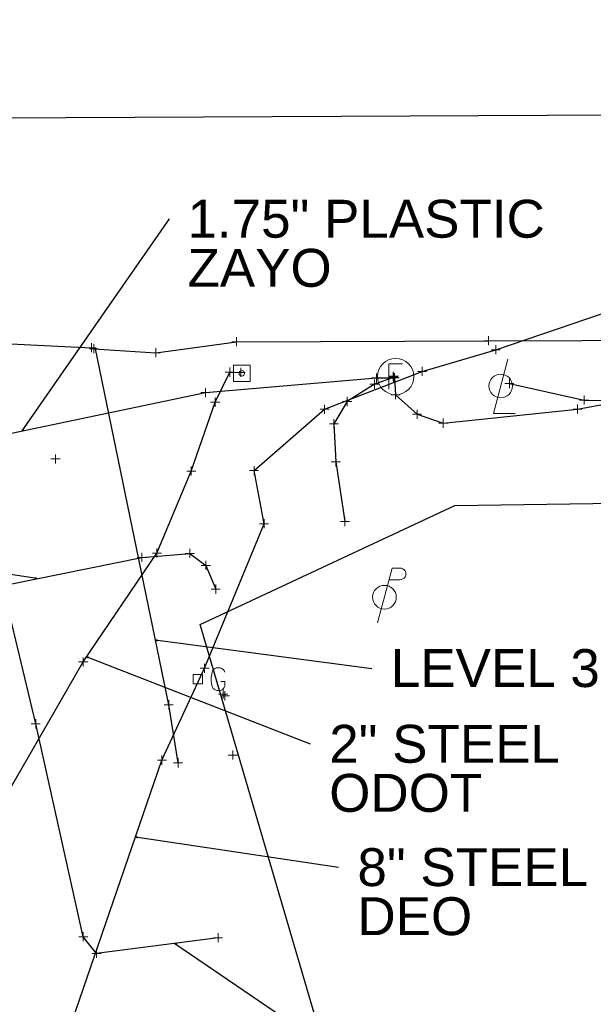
# Model space of a CAD drawing. Header units: feet. Extents: x 2474969 to 2485206, y 498780 to 500682.
# Tile 20 of 69: x 2477810 to 2477873, y 499957 to 500065. Entities that reach past the tile are written whole.
import ezdxf

# ---------------------------------------------------------------- set-up
doc = ezdxf.new("R2010")
doc.units = ezdxf.units.FT
doc.header["$MEASUREMENT"] = 0
doc.linetypes.add('interconnectex', pattern=[0])
for name, color, linetype in [('LT_X_Poles', 2, 'Continuous'), ('SG_X_Interconnect_Cable', 7, 'interconnectex'), ('SG_X_Poles', 7, 'Continuous'), ('TX_X_10', 7, 'Continuous'), ('UT_X_Cable_TV_Cells', 30, 'Continuous'), ('UT_X_Electric', 1, 'elecex'), ('UT_X_Electric_Cells', 1, 'Continuous'), ('UT_X_FO', 30, 'foex'), ('UT_X_Gas', 190, 'gasex'), ('UT_X_Gas_Cells', 190, 'Continuous'), ('UT_X_Telecom', 30, 'teleex')]:
    doc.layers.add(name, color=color, linetype=linetype)
doc.layers.add('SV_X_Shot_Marker (Construction)', color=2, linetype='Continuous', lineweight=0, transparency=0.5)
doc.layers.add('UT_X_Cable_TV_Cells (Construction)', color=30, linetype='Continuous', lineweight=0)
doc.styles.get("Standard").update_dxf_attribs({"font": 'arial.ttf'})
doc.styles.add('Standard-Linetype-Ex', font='font30.shx')
doc.styles.add('Style-Arial', font='arial.ttf')
doc.linetypes.add('elecex', pattern='A,0.2,-0.1,0.2,-0.1,0.2,-0.1,0.2,-0.1,["E",Standard-Linetype-Ex,S=0.14,R=0,X=0,Y=-0.05],-0.2', length=1.4)
doc.linetypes.add('foex', pattern='A,0.2,-0.1,0.2,-0.1,0.2,-0.1,0.2,-0.1,["FO",Standard-Linetype-Ex,S=0.14,R=0,X=0,Y=-0.05],-0.3', length=1.5)
doc.linetypes.add('gasex', pattern='A,0.2,-0.1,0.2,-0.1,0.2,-0.1,0.2,-0.1,["G",Standard-Linetype-Ex,S=0.14,R=0,X=0,Y=-0.05],-0.25', length=1.45)
doc.linetypes.add('teleex', pattern='A,0.2,-0.1,0.2,-0.1,0.2,-0.1,0.2,-0.1,["T",Standard-Linetype-Ex,S=0.14,R=0,X=0,Y=-0.05],-0.2', length=1.4)
doc.dimstyles.get("Standard").update_dxf_attribs({"dimtxt": 0.18, "dimasz": 0.18, "dimexe": 0.18, "dimexo": 0.0625, "dimgap": 0.09, "dimtad": 0, "dimtih": 1, "dimtoh": 1, "dimdec": 4, "dimzin": 0, "dimdsep": 46, "dimtxsty": 'Standard', "dimcen": 0.09, "dimadec": 0, "dimazin": 0, "dimtfac": 1, "dimtdec": 4, "dimtofl": 0, "dimtmove": 0, "dimatfit": 3, "dimfxl": 1, "dimtolj": 1, "dimtzin": 0, "dimarcsym": 0})

# ---------------------------------------------------------------- blocks, each defined once
blk = doc.blocks.new('LPOLE_10')
at = {"layer": 'LT_X_Poles', "color": 34, "linetype": 'Continuous', "lineweight": 0, "flags": 128}
blk.add_lwpolyline([(0.0393, 0.1477), (-0.0394, -0.1516), (0.0788, -0.1516)], dxfattribs=at)
at = {"layer": 'LT_X_Poles', "color": 34, "linetype": 'Continuous', "lineweight": 0}
blk.add_circle((0, 0), 0.065, dxfattribs=at)
blk = doc.blocks.new('SVPT_809')
at = {"layer": 'SV_X_Shot_Marker (Construction)', "transparency": 33554495}
for p, q in [((-0.025, 0), (0.025, 0)), ((0, 0.025), (0, -0.025))]:
    blk.add_line(p, q, dxfattribs=at)
blk.add_point((0, 0), dxfattribs=at)
blk = doc.blocks.new('SVPT_810')
at = {"layer": 'SV_X_Shot_Marker (Construction)', "transparency": 33554495}
for p, q in [((-0.025, 0), (0.025, 0)), ((0, 0.025), (0, -0.025))]:
    blk.add_line(p, q, dxfattribs=at)
blk.add_point((0, 0), dxfattribs=at)
blk = doc.blocks.new('SVPT_867')
at = {"layer": 'SV_X_Shot_Marker (Construction)', "transparency": 33554495}
for p, q in [((-0.025, 0), (0.025, 0)), ((0, 0.025), (0, -0.025))]:
    blk.add_line(p, q, dxfattribs=at)
blk.add_point((0, 0), dxfattribs=at)
blk = doc.blocks.new('SVPT_868')
at = {"layer": 'SV_X_Shot_Marker (Construction)', "transparency": 33554495}
for p, q in [((-0.025, 0), (0.025, 0)), ((0, 0.025), (0, -0.025))]:
    blk.add_line(p, q, dxfattribs=at)
blk.add_point((0, 0), dxfattribs=at)
blk = doc.blocks.new('SVPT_870')
at = {"layer": 'SV_X_Shot_Marker (Construction)', "transparency": 33554495}
for p, q in [((-0.025, 0), (0.025, 0)), ((0, 0.025), (0, -0.025))]:
    blk.add_line(p, q, dxfattribs=at)
blk.add_point((0, 0), dxfattribs=at)
blk = doc.blocks.new('SVPT_871')
at = {"layer": 'SV_X_Shot_Marker (Construction)', "transparency": 33554495}
for p, q in [((-0.025, 0), (0.025, 0)), ((0, 0.025), (0, -0.025))]:
    blk.add_line(p, q, dxfattribs=at)
blk.add_point((0, 0), dxfattribs=at)
blk = doc.blocks.new('SVPT_872')
at = {"layer": 'SV_X_Shot_Marker (Construction)', "transparency": 33554495}
for p, q in [((-0.025, 0), (0.025, 0)), ((0, 0.025), (0, -0.025))]:
    blk.add_line(p, q, dxfattribs=at)
blk.add_point((0, 0), dxfattribs=at)
blk = doc.blocks.new('SVPT_873')
at = {"layer": 'SV_X_Shot_Marker (Construction)', "transparency": 33554495}
for p, q in [((-0.025, 0), (0.025, 0)), ((0, 0.025), (0, -0.025))]:
    blk.add_line(p, q, dxfattribs=at)
blk.add_point((0, 0), dxfattribs=at)
blk = doc.blocks.new('SVPT_874')
at = {"layer": 'SV_X_Shot_Marker (Construction)', "transparency": 33554495}
for p, q in [((-0.025, 0), (0.025, 0)), ((0, 0.025), (0, -0.025))]:
    blk.add_line(p, q, dxfattribs=at)
blk.add_point((0, 0), dxfattribs=at)
blk = doc.blocks.new('SVPT_875')
at = {"layer": 'SV_X_Shot_Marker (Construction)', "transparency": 33554495}
for p, q in [((-0.025, 0), (0.025, 0)), ((0, 0.025), (0, -0.025))]:
    blk.add_line(p, q, dxfattribs=at)
blk.add_point((0, 0), dxfattribs=at)
blk = doc.blocks.new('SVPT_876')
at = {"layer": 'SV_X_Shot_Marker (Construction)', "transparency": 33554495}
for p, q in [((-0.025, 0), (0.025, 0)), ((0, 0.025), (0, -0.025))]:
    blk.add_line(p, q, dxfattribs=at)
blk.add_point((0, 0), dxfattribs=at)
blk = doc.blocks.new('SVPT_878')
at = {"layer": 'SV_X_Shot_Marker (Construction)', "transparency": 33554495}
for p, q in [((-0.025, 0), (0.025, 0)), ((0, 0.025), (0, -0.025))]:
    blk.add_line(p, q, dxfattribs=at)
blk.add_point((0, 0), dxfattribs=at)
blk = doc.blocks.new('SVPT_879')
at = {"layer": 'SV_X_Shot_Marker (Construction)', "transparency": 33554495}
for p, q in [((-0.025, 0), (0.025, 0)), ((0, 0.025), (0, -0.025))]:
    blk.add_line(p, q, dxfattribs=at)
blk.add_point((0, 0), dxfattribs=at)
blk = doc.blocks.new('SVPT_880')
at = {"layer": 'SV_X_Shot_Marker (Construction)', "transparency": 33554495}
for p, q in [((-0.025, 0), (0.025, 0)), ((0, 0.025), (0, -0.025))]:
    blk.add_line(p, q, dxfattribs=at)
blk.add_point((0, 0), dxfattribs=at)
blk = doc.blocks.new('SVPT_881')
at = {"layer": 'SV_X_Shot_Marker (Construction)', "transparency": 33554495}
for p, q in [((-0.025, 0), (0.025, 0)), ((0, 0.025), (0, -0.025))]:
    blk.add_line(p, q, dxfattribs=at)
blk.add_point((0, 0), dxfattribs=at)
blk = doc.blocks.new('SVPT_882')
at = {"layer": 'SV_X_Shot_Marker (Construction)', "transparency": 33554495}
for p, q in [((-0.025, 0), (0.025, 0)), ((0, 0.025), (0, -0.025))]:
    blk.add_line(p, q, dxfattribs=at)
blk.add_point((0, 0), dxfattribs=at)
blk = doc.blocks.new('SVPT_883')
at = {"layer": 'SV_X_Shot_Marker (Construction)', "transparency": 33554495}
for p, q in [((-0.025, 0), (0.025, 0)), ((0, 0.025), (0, -0.025))]:
    blk.add_line(p, q, dxfattribs=at)
blk.add_point((0, 0), dxfattribs=at)
blk = doc.blocks.new('SVPT_884')
at = {"layer": 'SV_X_Shot_Marker (Construction)', "transparency": 33554495}
for p, q in [((-0.025, 0), (0.025, 0)), ((0, 0.025), (0, -0.025))]:
    blk.add_line(p, q, dxfattribs=at)
blk.add_point((0, 0), dxfattribs=at)
blk = doc.blocks.new('PP_17')
at = {"layer": 'UT_X_Electric_Cells', "color": 1, "linetype": 'Continuous', "lineweight": 0}
for p, q in [((0.0428, 0.16), (-0.0375, -0.14)), ((0.0428, 0.16), (0.0853, 0.16)), ((0.0258, 0.0962), (0.0853, 0.0962))]:
    blk.add_line(p, q, dxfattribs=at)
blk.add_circle((0, 0), 0.065, dxfattribs=at)
at = {"layer": 'UT_X_Electric_Cells', "color": 1, "linetype": 'Continuous', "lineweight": 0, "extrusion": (0, 0, -1)}
blk.add_arc((-0.086, 0.1281), 0.0319, 88.8767, 271.1233, dxfattribs=at)
blk = doc.blocks.new('SVPT_885')
at = {"layer": 'SV_X_Shot_Marker (Construction)', "transparency": 33554495}
for p, q in [((-0.025, 0), (0.025, 0)), ((0, 0.025), (0, -0.025))]:
    blk.add_line(p, q, dxfattribs=at)
blk.add_point((0, 0), dxfattribs=at)
blk = doc.blocks.new('SVPT_886')
at = {"layer": 'SV_X_Shot_Marker (Construction)', "transparency": 33554495}
for p, q in [((-0.025, 0), (0.025, 0)), ((0, 0.025), (0, -0.025))]:
    blk.add_line(p, q, dxfattribs=at)
blk.add_point((0, 0), dxfattribs=at)
blk = doc.blocks.new('SVPT_887')
at = {"layer": 'SV_X_Shot_Marker (Construction)', "transparency": 33554495}
for p, q in [((-0.025, 0), (0.025, 0)), ((0, 0.025), (0, -0.025))]:
    blk.add_line(p, q, dxfattribs=at)
blk.add_point((0, 0), dxfattribs=at)
blk = doc.blocks.new('SVPT_888')
at = {"layer": 'SV_X_Shot_Marker (Construction)', "transparency": 33554495}
for p, q in [((-0.025, 0), (0.025, 0)), ((0, 0.025), (0, -0.025))]:
    blk.add_line(p, q, dxfattribs=at)
blk.add_point((0, 0), dxfattribs=at)
blk = doc.blocks.new('SVPT_889')
at = {"layer": 'SV_X_Shot_Marker (Construction)', "transparency": 33554495}
for p, q in [((-0.025, 0), (0.025, 0)), ((0, 0.025), (0, -0.025))]:
    blk.add_line(p, q, dxfattribs=at)
blk.add_point((0, 0), dxfattribs=at)
blk = doc.blocks.new('SVPT_890')
at = {"layer": 'SV_X_Shot_Marker (Construction)', "transparency": 33554495}
for p, q in [((-0.025, 0), (0.025, 0)), ((0, 0.025), (0, -0.025))]:
    blk.add_line(p, q, dxfattribs=at)
blk.add_point((0, 0), dxfattribs=at)
blk = doc.blocks.new('SVPT_902')
at = {"layer": 'SV_X_Shot_Marker (Construction)', "transparency": 33554495}
for p, q in [((-0.025, 0), (0.025, 0)), ((0, 0.025), (0, -0.025))]:
    blk.add_line(p, q, dxfattribs=at)
blk.add_point((0, 0), dxfattribs=at)
blk = doc.blocks.new('SVPT_903')
at = {"layer": 'SV_X_Shot_Marker (Construction)', "transparency": 33554495}
for p, q in [((-0.025, 0), (0.025, 0)), ((0, 0.025), (0, -0.025))]:
    blk.add_line(p, q, dxfattribs=at)
blk.add_point((0, 0), dxfattribs=at)
blk = doc.blocks.new('SVPT_904')
at = {"layer": 'SV_X_Shot_Marker (Construction)', "transparency": 33554495}
for p, q in [((-0.025, 0), (0.025, 0)), ((0, 0.025), (0, -0.025))]:
    blk.add_line(p, q, dxfattribs=at)
blk.add_point((0, 0), dxfattribs=at)
blk = doc.blocks.new('SVPT_905')
at = {"layer": 'SV_X_Shot_Marker (Construction)', "transparency": 33554495}
for p, q in [((-0.025, 0), (0.025, 0)), ((0, 0.025), (0, -0.025))]:
    blk.add_line(p, q, dxfattribs=at)
blk.add_point((0, 0), dxfattribs=at)
blk = doc.blocks.new('SVPT_906')
at = {"layer": 'SV_X_Shot_Marker (Construction)', "transparency": 33554495}
for p, q in [((-0.025, 0), (0.025, 0)), ((0, 0.025), (0, -0.025))]:
    blk.add_line(p, q, dxfattribs=at)
blk.add_point((0, 0), dxfattribs=at)
blk = doc.blocks.new('GVENT')
at = {"layer": 'UT_X_Gas_Cells', "color": 2, "linetype": 'Continuous', "lineweight": 0, "flags": 128}
for points in [[(0.1482, 0.0382), (0.1472, 0.0431), (0.1442, 0.0481), (0.1393, 0.053), (0.1324, 0.0589), (0.1275, 0.0609), (0.1236, 0.0618), (0.1177, 0.0628), (0.1058, 0.0628), (0.1009, 0.0618), (0.098, 0.0609), (0.094, 0.0589), (0.0862, 0.053), (0.0812, 0.0461), (0.0783, 0.0382), (0.0763, 0.0274), (0.0744, 0.0117), (0.0744, -0.009), (0.0753, -0.0257), (0.0793, -0.0385), (0.0852, -0.0504), (0.0901, -0.0543), (0.096, -0.0582), (0.1068, -0.0622), (0.1177, -0.0622), (0.1285, -0.0602), (0.1324, -0.0582), (0.1364, -0.0563), (0.1403, -0.0523), (0.1442, -0.0464), (0.1482, -0.0376), (0.1482, -0.013), (0.1275, -0.013)], [(-0.025, -0.025), (0.025, -0.025), (0.025, 0.025), (-0.025, 0.025), (-0.025, -0.025)]]:
    blk.add_lwpolyline(points, dxfattribs=at)
blk = doc.blocks.new('SVPT_907')
at = {"layer": 'SV_X_Shot_Marker (Construction)', "transparency": 33554495}
for p, q in [((-0.025, 0), (0.025, 0)), ((0, 0.025), (0, -0.025))]:
    blk.add_line(p, q, dxfattribs=at)
blk.add_point((0, 0), dxfattribs=at)
blk = doc.blocks.new('SVPT_908')
at = {"layer": 'SV_X_Shot_Marker (Construction)', "transparency": 33554495}
for p, q in [((-0.025, 0), (0.025, 0)), ((0, 0.025), (0, -0.025))]:
    blk.add_line(p, q, dxfattribs=at)
blk.add_point((0, 0), dxfattribs=at)
blk = doc.blocks.new('SVPT_909')
at = {"layer": 'SV_X_Shot_Marker (Construction)', "transparency": 33554495}
for p, q in [((-0.025, 0), (0.025, 0)), ((0, 0.025), (0, -0.025))]:
    blk.add_line(p, q, dxfattribs=at)
blk.add_point((0, 0), dxfattribs=at)
blk = doc.blocks.new('SVPT_912')
at = {"layer": 'SV_X_Shot_Marker (Construction)', "transparency": 33554495}
for p, q in [((-0.025, 0), (0.025, 0)), ((0, 0.025), (0, -0.025))]:
    blk.add_line(p, q, dxfattribs=at)
blk.add_point((0, 0), dxfattribs=at)
blk = doc.blocks.new('SVPT_913')
at = {"layer": 'SV_X_Shot_Marker (Construction)', "transparency": 33554495}
for p, q in [((-0.025, 0), (0.025, 0)), ((0, 0.025), (0, -0.025))]:
    blk.add_line(p, q, dxfattribs=at)
blk.add_point((0, 0), dxfattribs=at)
blk = doc.blocks.new('SVPT_914')
at = {"layer": 'SV_X_Shot_Marker (Construction)', "transparency": 33554495}
for p, q in [((-0.025, 0), (0.025, 0)), ((0, 0.025), (0, -0.025))]:
    blk.add_line(p, q, dxfattribs=at)
blk.add_point((0, 0), dxfattribs=at)
blk = doc.blocks.new('SVPT_915')
at = {"layer": 'SV_X_Shot_Marker (Construction)', "transparency": 33554495}
for p, q in [((-0.025, 0), (0.025, 0)), ((0, 0.025), (0, -0.025))]:
    blk.add_line(p, q, dxfattribs=at)
blk.add_point((0, 0), dxfattribs=at)
blk = doc.blocks.new('SVPT_916')
at = {"layer": 'SV_X_Shot_Marker (Construction)', "transparency": 33554495}
for p, q in [((-0.025, 0), (0.025, 0)), ((0, 0.025), (0, -0.025))]:
    blk.add_line(p, q, dxfattribs=at)
blk.add_point((0, 0), dxfattribs=at)
blk = doc.blocks.new('SVPT_917')
at = {"layer": 'SV_X_Shot_Marker (Construction)', "transparency": 33554495}
for p, q in [((-0.025, 0), (0.025, 0)), ((0, 0.025), (0, -0.025))]:
    blk.add_line(p, q, dxfattribs=at)
blk.add_point((0, 0), dxfattribs=at)
blk = doc.blocks.new('SPED_1')
at = {"layer": 'SG_X_Poles', "color": 7, "linetype": 'Continuous', "lineweight": 0}
blk.add_circle((0, 0), 0.015, dxfattribs=at)
blk.add_3dface([(-0.045, -0.045), (0.045, -0.045), (0.045, 0.045), (-0.045, 0.045)], dxfattribs=at)
blk = doc.blocks.new('SVPT_918')
at = {"layer": 'SV_X_Shot_Marker (Construction)', "transparency": 33554495}
for p, q in [((-0.025, 0), (0.025, 0)), ((0, 0.025), (0, -0.025))]:
    blk.add_line(p, q, dxfattribs=at)
blk.add_point((0, 0), dxfattribs=at)
blk = doc.blocks.new('SVPT_919')
at = {"layer": 'SV_X_Shot_Marker (Construction)', "transparency": 33554495}
for p, q in [((-0.025, 0), (0.025, 0)), ((0, 0.025), (0, -0.025))]:
    blk.add_line(p, q, dxfattribs=at)
blk.add_point((0, 0), dxfattribs=at)
blk = doc.blocks.new('SVPT_920')
at = {"layer": 'SV_X_Shot_Marker (Construction)', "transparency": 33554495}
for p, q in [((-0.025, 0), (0.025, 0)), ((0, 0.025), (0, -0.025))]:
    blk.add_line(p, q, dxfattribs=at)
blk.add_point((0, 0), dxfattribs=at)
blk = doc.blocks.new('SVPT_921')
at = {"layer": 'SV_X_Shot_Marker (Construction)', "transparency": 33554495}
for p, q in [((-0.025, 0), (0.025, 0)), ((0, 0.025), (0, -0.025))]:
    blk.add_line(p, q, dxfattribs=at)
blk.add_point((0, 0), dxfattribs=at)
blk = doc.blocks.new('SVPT_928')
at = {"layer": 'SV_X_Shot_Marker (Construction)', "transparency": 33554495}
for p, q in [((-0.025, 0), (0.025, 0)), ((0, 0.025), (0, -0.025))]:
    blk.add_line(p, q, dxfattribs=at)
blk.add_point((0, 0), dxfattribs=at)
blk = doc.blocks.new('SVPT_929')
at = {"layer": 'SV_X_Shot_Marker (Construction)', "transparency": 33554495}
for p, q in [((-0.025, 0), (0.025, 0)), ((0, 0.025), (0, -0.025))]:
    blk.add_line(p, q, dxfattribs=at)
blk.add_point((0, 0), dxfattribs=at)
blk = doc.blocks.new('SVPT_930')
at = {"layer": 'SV_X_Shot_Marker (Construction)', "transparency": 33554495}
for p, q in [((-0.025, 0), (0.025, 0)), ((0, 0.025), (0, -0.025))]:
    blk.add_line(p, q, dxfattribs=at)
blk.add_point((0, 0), dxfattribs=at)
blk = doc.blocks.new('SVPT_931')
at = {"layer": 'SV_X_Shot_Marker (Construction)', "transparency": 33554495}
for p, q in [((-0.025, 0), (0.025, 0)), ((0, 0.025), (0, -0.025))]:
    blk.add_line(p, q, dxfattribs=at)
blk.add_point((0, 0), dxfattribs=at)
blk = doc.blocks.new('SVPT_948')
at = {"layer": 'SV_X_Shot_Marker (Construction)', "transparency": 33554495}
for p, q in [((-0.025, 0), (0.025, 0)), ((0, 0.025), (0, -0.025))]:
    blk.add_line(p, q, dxfattribs=at)
blk.add_point((0, 0), dxfattribs=at)
blk = doc.blocks.new('SVPT_1629')
at = {"layer": 'SV_X_Shot_Marker (Construction)', "transparency": 33554495}
for p, q in [((-0.025, 0), (0.025, 0)), ((0, 0.025), (0, -0.025))]:
    blk.add_line(p, q, dxfattribs=at)
blk.add_point((0, 0), dxfattribs=at)
blk = doc.blocks.new('SVPT_1630')
at = {"layer": 'SV_X_Shot_Marker (Construction)', "transparency": 33554495}
for p, q in [((-0.025, 0), (0.025, 0)), ((0, 0.025), (0, -0.025))]:
    blk.add_line(p, q, dxfattribs=at)
blk.add_point((0, 0), dxfattribs=at)
blk = doc.blocks.new('TerminatorOpen_0.5')
at = {"color": 0, "linetype": 'ByBlock', "lineweight": -2}
for q in [(-1, 0.25), (-1, 0), (-1, -0.25)]:
    blk.add_line((0, 0), q, dxfattribs=at)
blk = doc.blocks.new('*U2906')
at = {"layer": 'UT_X_Cable_TV_Cells (Construction)', "linetype": 'Continuous'}
blk.add_line((-0.038, 0.1016), (0.016, 0.1016), dxfattribs=at)
at = {"layer": 'UT_X_Cable_TV_Cells (Construction)', "linetype": 'Continuous', "flags": 128}
blk.add_lwpolyline([(0.038, 0.17), (-0.038, 0.17), (-0.038, 0.03)], dxfattribs=at)
blk = doc.blocks.new('FOMH_1')
at = {"layer": 'UT_X_Cable_TV_Cells (Construction)', "ltscale": 20}
blk.add_circle((0, 0.1), 0.1, dxfattribs=at)
at = {"layer": 'UT_X_Cable_TV_Cells (Construction)', "linetype": 'Continuous'}
blk.add_blockref('*U2906', (0, 0), dxfattribs=at)

msp = doc.modelspace()

# ---------------------------------------------------------------- linework, layer by layer
at = {"layer": 'SG_X_Interconnect_Cable'}
msp.add_polyline3d([(2477805.6, 499977.65, 1091.37), (2477808.39, 499980.45, 1090.83), (2477816.63, 499994.75, 1090.64), (2477824.74, 500006.72, 1091.07), (2477828.51, 500015.74, 1091.69), (2477831.14, 500023.31, 1092.07), (2477832.74, 500026.61, 1091.42), (2477833.95, 500026.59, 1091.33)], dxfattribs=at)
at = {"layer": 'TX_X_10', "flags": 128}
msp.add_lwpolyline([(2477769.95, 500054.35), (2477803.71, 499918.26), (2477849.8, 499929.69), (2477829.5, 499998.87), (2477857.5, 500011.97), (2478851.28, 500025.47), (2479972.66, 500033.68), (2479972.96, 499992.65), (2480049.05, 499993.16), (2480040.12, 500065.36)], close=True, dxfattribs=at)
at = {"layer": 'UT_X_Electric', "flags": 128}
for points in [[(2477863.48, 500025.35), (2477871.7, 500023.54), (2477879.05, 500023.44), (2477879.58, 500019.85), (2477881.91, 500012.03)], [(2477800.63, 499992.47), (2477802.57, 499997.89), (2477804.01, 500001.93), (2477808.23, 500003.24), (2477823.08, 500006.25), (2477828.36, 500006.69), (2477830.11, 500005.37), (2477831.2, 500002.75)]]:
    msp.add_lwpolyline(points, dxfattribs=at)
at = {"layer": 'UT_X_FO', "flags": 128}
for points in [[(2477803.46, 500018.81), (2477830.07, 500024.36), (2477848.87, 500025.97), (2477850.86, 500026), (2477850.98, 500024.13), (2477853.34, 500021.98), (2477856.2, 500021), (2477870.98, 500022.56), (2477879.98, 500024.22), (2477910.84, 500025.91), (2477922.52, 500026.29), (2477967.3, 500028.36), (2477980.98, 500029.03), (2478021.3, 500029.19), (2478036.6, 500029.19), (2478092.87, 500027.31)], [(2477827.06, 499983.66), (2477826.03, 499990.04), (2477817.98, 500029.18)], [(2477850.74, 500026.04), (2477848.65, 500025.29), (2477845.65, 500023.39), (2477844.2, 500020.94), (2477844.41, 500016.75), (2477845.41, 500010.18)]]:
    msp.add_lwpolyline(points, dxfattribs=at)
at = {"layer": 'UT_X_Gas', "flags": 128}
msp.add_lwpolyline([(2477805.86, 499931.98), (2477814.63, 499952.9), (2477825.29, 499983.96), (2477829.98, 499994.06), (2477836.51, 500009.95), (2477835.42, 500015.79), (2477843.17, 500022.53), (2477853.89, 500026.7), (2477861.98, 500029.08), (2477873.72, 500033.07), (2477883.09, 500035.06), (2477898.27, 500036.29)], dxfattribs=at)
at = {"layer": 'UT_X_Telecom', "flags": 128}
for points in [[(2477434.31, 499977.67), (2477434.98, 499978.24), (2477432.6, 499983.62), (2477432.1, 499992.09), (2477432.73, 499996.74), (2477435.73, 500003.91), (2477440.62, 500011.8), (2477446.58, 500018.86), (2477454.77, 500023.54), (2477455.68, 500023.73), (2477469.63, 500025.37), (2477500.76, 500025.57), (2477580.79, 500026.47), (2477633.23, 500028.4), (2477680.74, 500029.85), (2477700.25, 500030.01), (2477711.97, 500031.24), (2477719.01, 500031.54), (2477729.92, 500031.07), (2477772.17, 500031.63), (2477776.76, 500031.35), (2477784.17, 500030.94), (2477817.56, 500029.3), (2477817.82, 500029.19), (2477824.61, 500028.75), (2477833.47, 500029.96), (2477861.2, 500030.07), (2477902.38, 500030.2), (2477922.47, 500030.77), (2477939.12, 500031.39), (2477954.41, 500040.47)], [(2477831.46, 499964.43), (2477818.11, 499962.71), (2477816.64, 499964.54), (2477811.41, 499987.95), (2477806.59, 500008.02), (2477804.51, 500016.64)]]:
    msp.add_lwpolyline(points, dxfattribs=at)

# ---------------------------------------------------------------- block references
at = {"layer": 'LT_X_Poles', "color": 34, "linetype": 'Continuous', "lineweight": 0, "xscale": 20, "yscale": 20, "zscale": 20}
msp.add_blockref('LPOLE_10', (2477862.53, 500025.09, 1092.21), dxfattribs=at)
at = {"layer": 'SG_X_Poles', "color": 7, "linetype": 'Continuous', "lineweight": 0, "xscale": 20, "yscale": 20, "zscale": 20}
msp.add_blockref('SPED_1', (2477834.07, 500026.48, 1091.6), dxfattribs=at)
at = {"layer": 'SV_X_Shot_Marker (Construction)', "transparency": 33554495, "xscale": 20, "yscale": 20, "zscale": 20}
for name, p in [('SVPT_907', (2477833.47, 500029.96, 1091.4)), ('SVPT_868', (2477861.2, 500030.07, 1091.74)), ('SVPT_948', (2477817.56, 500029.3, 1091.01)), ('SVPT_909', (2477817.82, 500029.19, 1091.03)), ('SVPT_908', (2477824.61, 500028.75, 1090.78)), ('SVPT_867', (2477861.98, 500029.08, 1091.78)), ('SVPT_916', (2477832.74, 500026.61, 1091.42)), ('SVPT_917', (2477833.95, 500026.59, 1091.33)), ('SVPT_885', (2477853.89, 500026.7, 1091.88)), ('SVPT_880', (2477848.65, 500025.29, 1092.05)), ('SVPT_875', (2477848.87, 500025.97, 1092.04)), ('SVPT_878', (2477850.71, 500026.15, 1092)), ('SVPT_879', (2477850.74, 500026.04, 1092.04)), ('SVPT_874', (2477850.86, 500026, 1092.14)), ('SVPT_809', (2477863.48, 500025.35, 1092.3)), ('SVPT_876', (2477830.07, 500024.36, 1091.9)), ('SVPT_873', (2477850.98, 500024.13, 1092.32)), ('SVPT_915', (2477831.14, 500023.31, 1092.07)), ('SVPT_881', (2477845.65, 500023.39, 1092.41)), ('SVPT_810', (2477871.7, 500023.54, 1092.66)), ('SVPT_886', (2477843.17, 500022.53, 1092.63)), ('SVPT_872', (2477853.34, 500021.98, 1092.72)), ('SVPT_870', (2477870.98, 500022.56, 1093.21)), ('SVPT_882', (2477844.2, 500020.94, 1092.74)), ('SVPT_871', (2477856.2, 500021, 1092.8)), ('SVPT_1629', (2477813.59, 500017.07, 1090.94)), ('SVPT_1630', (2477813.59, 500017.07, 1090.94)), ('SVPT_883', (2477844.41, 500016.75, 1092.93)), ('SVPT_914', (2477828.51, 500015.74, 1091.69)), ('SVPT_887', (2477835.42, 500015.79, 1092.71)), ('SVPT_884', (2477845.41, 500010.18, 1092.82)), ('SVPT_888', (2477836.51, 500009.95, 1092.9)), ('SVPT_928', (2477823.08, 500006.25, 1090.71)), ('SVPT_913', (2477824.74, 500006.72, 1091.07)), ('SVPT_929', (2477828.36, 500006.69, 1091.53)), ('SVPT_930', (2477830.11, 500005.37, 1091.79)), ('SVPT_931', (2477831.2, 500002.75, 1091.96)), ('SVPT_912', (2477816.63, 499994.75, 1090.64)), ('SVPT_889', (2477829.98, 499994.06, 1092.52)), ('SVPT_902', (2477832.02, 499991.22, 1092.67)), ('SVPT_906', (2477832.22, 499991.03, 1092.52)), ('SVPT_905', (2477826.03, 499990.04, 1092.29)), ('SVPT_921', (2477811.41, 499987.95, 1090.01)), ('SVPT_903', (2477833.08, 499984.52, 1092.47)), ('SVPT_890', (2477825.29, 499983.96, 1091.81)), ('SVPT_904', (2477827.06, 499983.66, 1092.25)), ('SVPT_920', (2477816.64, 499964.54, 1090.35)), ('SVPT_918', (2477831.46, 499964.43, 1090.74)), ('SVPT_919', (2477818.11, 499962.71, 1090.61))]:
    msp.add_blockref(name, p, dxfattribs=at)
at = {"layer": 'UT_X_Cable_TV_Cells', "ltscale": 20, "xscale": 20.00216379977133, "yscale": 20.00216379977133}
msp.add_blockref('FOMH_1', (2477850.98, 500024.13, 1092.32), dxfattribs=at)
at = {"layer": 'UT_X_Electric_Cells', "color": 1, "linetype": 'Continuous', "lineweight": 0, "xscale": 20, "yscale": 20, "zscale": 20}
msp.add_blockref('PP_17', (2477849.75, 500001.87, 1092.62), dxfattribs=at)
at = {"layer": 'UT_X_Gas_Cells', "color": 34, "linetype": 'Continuous', "lineweight": 0, "xscale": 20, "yscale": 20, "zscale": 20}
msp.add_blockref('GVENT', (2477829.23, 499992.86, 1092.51), dxfattribs=at)

# ---------------------------------------------------------------- texts
at = {"layer": 'Defpoints', "color": 7, "rotation": 0, "style": 'Style-Arial'}
for s, insert, char_height, attachment_point, line_spacing_factor in [('1.75" PLASTIC\\PZAYO', (2477828.1, 500045.56, 1095.3), 4.1671, 1, 0.776524), ('LEVEL 3', (2477850.45, 499994.05, 2181.87), 4.167, 4, 0.6), ('8" STEEL\\PDEO', (2477846.78, 499974.28, 1091.49), 4.167, 1, 0.776524)]:
    msp.add_mtext(s, dxfattribs=dict(at, insert=insert, char_height=char_height, attachment_point=attachment_point, line_spacing_factor=line_spacing_factor))
at = {"layer": 'Defpoints', "color": 7, "insert": (2477843.68, 499987.84, 1090.66), "char_height": 4.167, "attachment_point": 1, "line_spacing_factor": 0.776524, "style": 'Style-Arial'}
msp.add_mtext('2" STEEL\\PODOT', dxfattribs=at)

# ---------------------------------------------------------------- leaders
at = {"layer": 'Defpoints'}
for points in [[(2477809.93, 500020.16, 1091.17), (2477826.13, 500043.48, 1091.17)], [(2477811.54, 500003.91, 1090.42), (2477759.12, 500012.23, 1090.42)], [(2477824.56, 499997.17, 1092.06), (2477848.36, 499994.05, 1092.06)], [(2477817.02, 499995.33, 1090.66), (2477841.6, 499985.75, 1090.66)], [(2477822.39, 499975.51, 1091.49), (2477844.69, 499972.2, 1091.49)], [(2477826.71, 499963.81, 1090.69), (2477846.81, 499950.14, 1090.69)]]:
    msp.add_leader(points, dimstyle='Standard', override={"dimscale": 0, "dimtxt": 0.208348, "dimasz": 0.208348, "dimgap": 0.104174, "dimtad": 0, "dimtxsty": 'Style-Arial', "dimldrblk": 'TerminatorOpen_0.5'}, dxfattribs=at)

doc.saveas('drawing.dxf')
